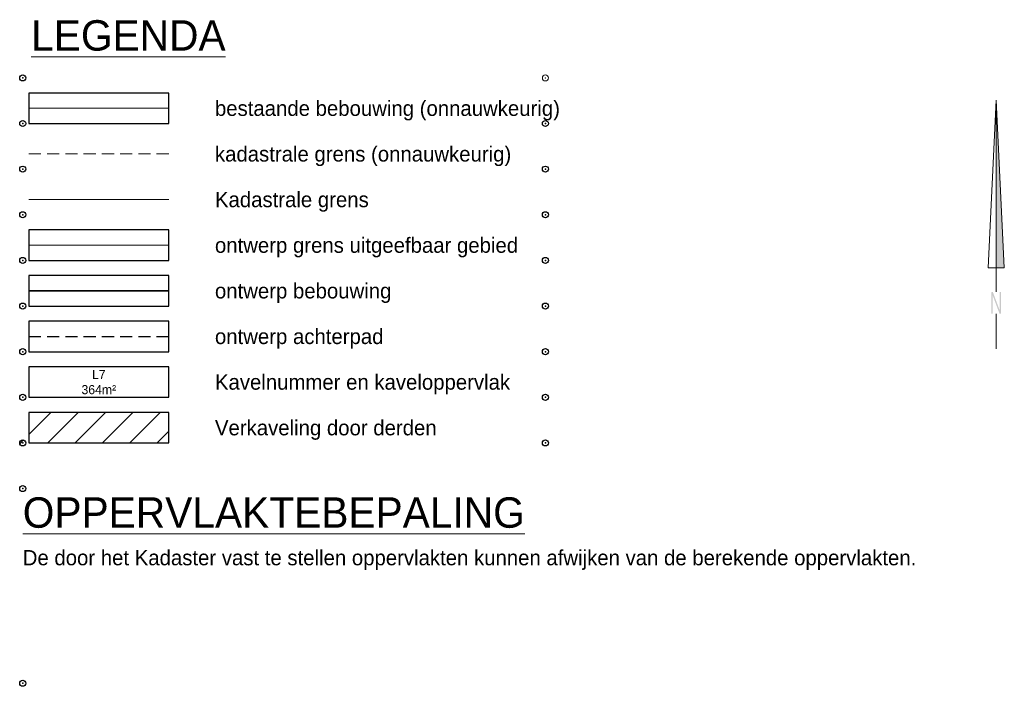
# Model space of a CAD drawing. Extents: x 168179 to 170299, y 448694 to 449599.
# Tile 32 of 32: x 170137 to 170299, y 449213 to 449323. Entities that reach past the tile are written whole.
import ezdxf
from ezdxf.enums import TextEntityAlignment as Align

# ---------------------------------------------------------------- set-up
doc = ezdxf.new("R2010")
doc.units = 0
doc.header["$PDSIZE"] = 0.25
doc.linetypes.add('Stippelfijn', pattern=[3, 2, -1])
doc.layers.get('0').update_dxf_attribs({"lineweight": 0})
for name, color, linetype, lineweight in [('B-WE-OG-BEBOUWING-G', 7, 'Continuous', 35), ('X-XX-AL-CONSTRUCTIELIJN-G', 253, 'Continuous', 18), ('X-XX-AL-LEGENDA-G', 7, 'Continuous', 18)]:
    doc.layers.add(name, color=color, linetype=linetype, lineweight=lineweight)
for name, color, linetype, lineweight, true_color in [('N-WE-KG-GRENS_KADASTRAAL-G', 150, 'Continuous', 18, 0x007fff), ('N-WE-KG-KADASTRAAL_BEBOUWING-G', 1, 'Continuous', 35, 0xff0000), ('N06-WE-OG-WEG_VOETPAD_ACHTERPAD-G', 6, 'Stippelfijn', 25, 0xff00ff)]:
    doc.layers.add(name, color=color, linetype=linetype, lineweight=lineweight, true_color=true_color)
doc.layers.add('tb-viewport', color=6, linetype='Continuous', plot=False)
doc.styles.add('Lucida', font='LSANS.TTF')

# ---------------------------------------------------------------- blocks, each defined once
blk = doc.blocks.new('*U9')
at = {"layer": 'tb-viewport'}
blk.add_lwpolyline([(1, -7.5), (24, -7.5), (24, -2.5), (1, -2.5)], close=True, dxfattribs=at)
for centre in [(0, 0), (0, -7.5), (85.88, -7.5)]:
    blk.add_circle(centre, 0.5, dxfattribs=at)
at = {"layer": 'tb-viewport', "color": 0, "linetype": 'ByBlock'}
for p in [(0, 0), (0, -7.5), (85.88, -7.5)]:
    blk.add_point(p, dxfattribs=at)
at = {"color": 7, "linetype": 'Continuous', "style": 'Lucida'}
blk.add_attdef('LEEGZ', text='', height=2.5, dxfattribs=at).set_placement((31.58, -5), align=Align.MIDDLE_LEFT)
blk = doc.blocks.new('*U10')
at = {"layer": 'tb-viewport'}
for centre in [(0, 32), (0, 0)]:
    blk.add_circle(centre, 0.5, dxfattribs=at)
at = {"layer": 'tb-viewport', "color": 0, "linetype": 'ByBlock'}
for p in [(0, 32), (0, 0)]:
    blk.add_point(p, dxfattribs=at)
at = {"color": 0, "linetype": 'ByBlock', "style": 'Lucida'}
for s, height, p in [('%%UOPPERVLAKTEBEPALING', 5, (0, 25.56)), ('De door het Kadaster vast te stellen oppervlakten kunnen afwijken van de berekende oppervlakten.', 2.5, (0, 19.39))]:
    blk.add_text(s, height=height, dxfattribs=at).set_placement(p)

msp = doc.modelspace()

# ---------------------------------------------------------------- hatches: boundary and pattern name
at = {"layer": 'X-XX-AL-CONSTRUCTIELIJN-G'}
h = msp.add_hatch(dxfattribs=at)
h.set_pattern_fill('ANSI31', color=256)
h.paths.add_polyline_path([(170139, 449252.98), (170162, 449252.98), (170162, 449257.98), (170139, 449257.98)])
edge = h.paths.add_edge_path()
edge.add_arc((170138, 449260.48), 0.5, 0, 360)
edge = h.paths.add_edge_path()
edge.add_arc((170138, 449252.98), 0.5, 0, 360)
edge = h.paths.add_edge_path()
edge.add_arc((170223.88, 449252.98), 0.5, 0, 360)
h.paths.add_polyline_path([(170168.73, 449252.68), (170211.78, 449252.68), (170211.78, 449257.74), (170168.73, 449257.74)], flags=9)

# ---------------------------------------------------------------- linework, layer by layer
at = {"layer": 'B-WE-OG-BEBOUWING-G', "linetype": 'Continuous', "lineweight": 13}
msp.add_lwpolyline([(170139, 449307.98), (170162, 449307.98)], dxfattribs=at)
at = {"layer": 'N-WE-KG-GRENS_KADASTRAAL-G', "flags": 128}
msp.add_lwpolyline([(170139, 449285.48), (170162, 449285.48)], dxfattribs=at)
at = {"layer": 'N-WE-KG-KADASTRAAL_BEBOUWING-G', "flags": 128}
msp.add_lwpolyline([(170139, 449277.98), (170162, 449277.98)], dxfattribs=at)
at = {"layer": 'N06-WE-OG-WEG_VOETPAD_ACHTERPAD-G', "flags": 128}
msp.add_lwpolyline([(170139, 449270.48), (170162, 449270.48)], dxfattribs=at)
at = {"layer": 'tb-viewport'}
for centre in [(170138, 449305.48), (170138, 449297.98), (170138, 449297.98), (170223.88, 449297.98), (170138, 449290.48), (170223.88, 449290.48)]:
    msp.add_circle(centre, 0.5, dxfattribs=at)
at = {"layer": 'tb-viewport', "linetype": 'ByBlock'}
for p in [(170138, 449305.48), (170138, 449297.98), (170138, 449297.98), (170223.88, 449297.98), (170138, 449290.48), (170223.88, 449290.48)]:
    msp.add_point(p, dxfattribs=at)
at = {"layer": 'X-XX-AL-LEGENDA-G'}
for p, q in [((170296.61, 449281.78), (170297.94, 449309.34)), ((170297.94, 449277.82), (170297.94, 449309.34)), ((170297.94, 449309.34), (170299.28, 449281.78)), ((170299.28, 449281.78), (170296.61, 449281.78)), ((170297.94, 449268.45), (170297.94, 449274.21))]:
    msp.add_line(p, q, dxfattribs=at)
at = {"layer": 'X-XX-AL-LEGENDA-G', "color": 3, "linetype": 'Stippelfijn', "true_color": 0x00ff00, "flags": 128}
msp.add_lwpolyline([(170162, 449300.48), (170139, 449300.48)], dxfattribs=at)
at = {"layer": 'X-XX-AL-LEGENDA-G', "color": 3, "linetype": 'Continuous', "true_color": 0x00ff00, "flags": 128}
msp.add_lwpolyline([(170162, 449292.98), (170139, 449292.98)], dxfattribs=at)
at = {"layer": 'X-XX-AL-LEGENDA-G'}
msp.add_circle((170223.88, 449312.98), 0.5, dxfattribs=at)
msp.add_point((170223.88, 449312.98), dxfattribs=at)
msp.add_solid([(170297.94, 449281.78), (170299.28, 449281.78), (170297.94, 449309.34)], dxfattribs=at)
for points in [[(170297.39, 449277.8), (170297.17, 449277.76), (170298.72, 449274.25), (170298.5, 449274.21)], [(170297.17, 449274.23), (170297.39, 449274.23), (170297.17, 449277.76), (170297.39, 449277.8)], [(170298.5, 449274.21), (170298.72, 449274.25), (170298.5, 449277.78), (170298.72, 449277.78)]]:
    msp.add_trace(points, dxfattribs=at)

# ---------------------------------------------------------------- block references
for p, values in [((170138, 449312.98), {'LEEGZ': 'bestaande bebouwing (onnauwkeurig)'}), ((170138, 449290.48), {'LEEGZ': 'ontwerp grens uitgeefbaar gebied'}), ((170138, 449282.98), {'LEEGZ': 'ontwerp bebouwing'}), ((170138, 449275.48), {'LEEGZ': 'ontwerp achterpad'}), ((170138, 449267.98), {'LEEGZ': 'Kavelnummer en kaveloppervlak'}), ((170138, 449260.48), {'LEEGZ': 'Verkaveling door derden'})]:
    msp.add_blockref('*U9', p, dxfattribs=at).add_auto_attribs(values)
msp.add_blockref('*U10', (170138, 449213.48), dxfattribs=at)

# ---------------------------------------------------------------- texts
at = {"layer": 'X-XX-AL-LEGENDA-G', "style": 'Lucida'}
msp.add_text('%%ULEGENDA', height=5, dxfattribs=at).set_placement((170139.38, 449317.46))
at = {"layer": 'X-XX-AL-LEGENDA-G', "color": 7, "linetype": 'Continuous', "style": 'Lucida'}
for s, p in [('kadastrale grens (onnauwkeurig)', (170169.58, 449300.48)), ('Kadastrale grens', (170169.58, 449292.98))]:
    msp.add_text(s, height=2.5, dxfattribs=at).set_placement(p, align=Align.MIDDLE_LEFT)
at = {"layer": 'X-XX-AL-LEGENDA-G', "color": 7, "linetype": 'Continuous', "lineweight": -3, "insert": (170150.5, 449262.98), "char_height": 1.5, "attachment_point": 5, "style": 'Lucida'}
msp.add_mtext('{\\C1;L7}\\P364m²', dxfattribs=at)

doc.saveas('drawing.dxf')
